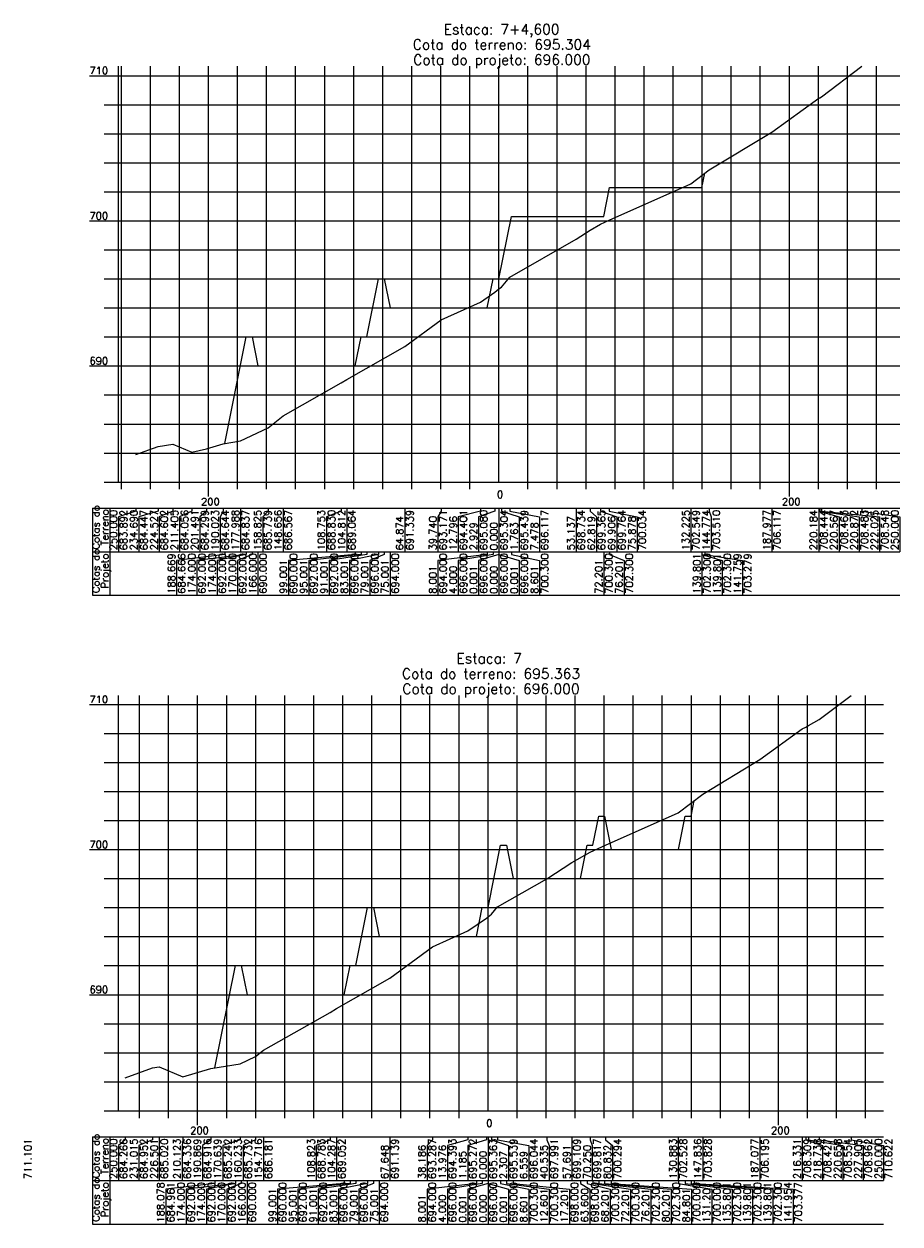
# Model space of a CAD drawing. Header units: inches. Extents: x 0 to 2148, y 0 to 1011.
# Tile 9 of 14: x 1154 to 1455, y 0 to 413. Entities that reach past the tile are written whole.
import ezdxf

# ---------------------------------------------------------------- set-up
doc = ezdxf.new("R2010")
doc.units = ezdxf.units.IN
doc.header["$MEASUREMENT"] = 0
doc.linetypes.add('CONTINUO', pattern=[0])
doc.layers.add('TG', color=7, linetype='CONTINUO')
doc.styles.add('SIMPLEX', font='simplex', dxfattribs={"height": 0.2})

msp = doc.modelspace()

# ---------------------------------------------------------------- linework, layer by layer
at = {"layer": 'TG', "color": 4, "linetype": 'CONTINUO', "flags": 128}
for points in [[(1186.34895, 255.61), (1186.34895, 398.855)], [(1317.3429, 255.61), (1317.3429, 398.855)], [(1176.34895, 395.61), (1186.34895, 395.61)], [(1181.34895, 385.61), (1186.34895, 385.61)], [(1181.34895, 375.61), (1186.34895, 375.61)], [(1181.34895, 365.61), (1186.34895, 365.61)], [(1181.34895, 355.61), (1186.34895, 355.61)], [(1176.34895, 345.61), (1186.34895, 345.61)], [(1181.34895, 335.61), (1186.34895, 335.61)], [(1181.34895, 325.61), (1186.34895, 325.61)], [(1181.34895, 315.61), (1186.34895, 315.61)], [(1181.34895, 305.61), (1186.34895, 305.61)], [(1176.34895, 295.61), (1186.34895, 295.61)], [(1181.34895, 285.61), (1186.34895, 285.61)], [(1181.34895, 275.61), (1186.34895, 275.61)], [(1181.34895, 265.61), (1186.34895, 265.61)], [(1181.34895, 255.61), (1186.34895, 255.61)], [(1186.34895, 255.61), (1455.43485, 255.61)], [(1187.3429, 253.11), (1187.3429, 255.61)], [(1197.3429, 253.11), (1197.3429, 255.61)], [(1207.3429, 253.11), (1207.3429, 255.61)], [(1217.3429, 250.61), (1217.3429, 255.61)], [(1227.3429, 253.11), (1227.3429, 255.61)], [(1237.3429, 253.11), (1237.3429, 255.61)], [(1247.3429, 253.11), (1247.3429, 255.61)], [(1257.3429, 253.11), (1257.3429, 255.61)], [(1267.3429, 253.11), (1267.3429, 255.61)], [(1277.3429, 253.11), (1277.3429, 255.61)], [(1287.3429, 253.11), (1287.3429, 255.61)], [(1297.3429, 253.11), (1297.3429, 255.61)], [(1307.3429, 253.11), (1307.3429, 255.61)], [(1327.3429, 253.11), (1327.3429, 255.61)], [(1337.3429, 253.11), (1337.3429, 255.61)], [(1347.3429, 253.11), (1347.3429, 255.61)], [(1357.3429, 253.11), (1357.3429, 255.61)], [(1367.3429, 253.11), (1367.3429, 255.61)], [(1377.3429, 253.11), (1377.3429, 255.61)], [(1387.3429, 253.11), (1387.3429, 255.61)], [(1397.3429, 253.11), (1397.3429, 255.61)], [(1407.3429, 253.11), (1407.3429, 255.61)], [(1417.3429, 250.61), (1417.3429, 255.61)], [(1427.3429, 253.11), (1427.3429, 255.61)], [(1437.3429, 253.11), (1437.3429, 255.61)], [(1447.3429, 253.11), (1447.3429, 255.61)], [(1186.34895, 39), (1186.34895, 182.11)], [(1313.5995, 39), (1313.5995, 182.11)], [(1176.34895, 179), (1186.34895, 179)], [(1181.34895, 169), (1186.34895, 169)], [(1181.34895, 159), (1186.34895, 159)], [(1181.34895, 149), (1186.34895, 149)], [(1181.34895, 139), (1186.34895, 139)], [(1176.34895, 129), (1186.34895, 129)], [(1181.34895, 119), (1186.34895, 119)], [(1181.34895, 109), (1186.34895, 109)], [(1181.34895, 99), (1186.34895, 99)], [(1181.34895, 89), (1186.34895, 89)], [(1176.34895, 79), (1186.34895, 79)], [(1181.34895, 69), (1186.34895, 69)], [(1181.34895, 59), (1186.34895, 59)], [(1181.34895, 49), (1186.34895, 49)], [(1181.34895, 39), (1186.34895, 39)], [(1186.34895, 39), (1449.76505, 39)], [(1193.5995, 36.5), (1193.5995, 39)], [(1203.5995, 36.5), (1203.5995, 39)], [(1213.5995, 34), (1213.5995, 39)], [(1223.5995, 36.5), (1223.5995, 39)], [(1233.5995, 36.5), (1233.5995, 39)], [(1243.5995, 36.5), (1243.5995, 39)], [(1253.5995, 36.5), (1253.5995, 39)], [(1263.5995, 36.5), (1263.5995, 39)], [(1273.5995, 36.5), (1273.5995, 39)], [(1283.5995, 36.5), (1283.5995, 39)], [(1293.5995, 36.5), (1293.5995, 39)], [(1303.5995, 36.5), (1303.5995, 39)], [(1323.5995, 36.5), (1323.5995, 39)], [(1333.5995, 36.5), (1333.5995, 39)], [(1343.5995, 36.5), (1343.5995, 39)], [(1353.5995, 36.5), (1353.5995, 39)], [(1363.5995, 36.5), (1363.5995, 39)], [(1373.5995, 36.5), (1373.5995, 39)], [(1383.5995, 36.5), (1383.5995, 39)], [(1393.5995, 36.5), (1393.5995, 39)], [(1403.5995, 36.5), (1403.5995, 39)], [(1413.5995, 34), (1413.5995, 39)], [(1423.5995, 36.5), (1423.5995, 39)], [(1433.5995, 36.5), (1433.5995, 39)], [(1443.5995, 36.5), (1443.5995, 39)]]:
    msp.add_lwpolyline(points, dxfattribs=at)
at = {"layer": 'TG', "color": 7, "linetype": 'CONTINUO', "flags": 128}
for points in [[(1187.3429, 255.61), (1187.3429, 398.855)], [(1197.3429, 255.61), (1197.3429, 398.855)], [(1207.3429, 255.61), (1207.3429, 398.855)], [(1217.3429, 255.61), (1217.3429, 398.855)], [(1227.3429, 255.61), (1227.3429, 398.855)], [(1237.3429, 255.61), (1237.3429, 398.855)], [(1247.3429, 255.61), (1247.3429, 398.855)], [(1257.3429, 255.61), (1257.3429, 398.855)], [(1267.3429, 255.61), (1267.3429, 398.855)], [(1277.3429, 255.61), (1277.3429, 398.855)], [(1287.3429, 255.61), (1287.3429, 398.855)], [(1297.3429, 255.61), (1297.3429, 398.855)], [(1307.3429, 255.61), (1307.3429, 398.855)], [(1327.3429, 255.61), (1327.3429, 398.855)], [(1337.3429, 255.61), (1337.3429, 398.855)], [(1347.3429, 255.61), (1347.3429, 398.855)], [(1357.3429, 255.61), (1357.3429, 398.855)], [(1367.3429, 255.61), (1367.3429, 398.855)], [(1377.3429, 255.61), (1377.3429, 398.855)], [(1387.3429, 255.61), (1387.3429, 398.855)], [(1397.3429, 255.61), (1397.3429, 398.855)], [(1407.3429, 255.61), (1407.3429, 398.855)], [(1417.3429, 255.61), (1417.3429, 398.855)], [(1427.3429, 255.61), (1427.3429, 398.855)], [(1437.3429, 255.61), (1437.3429, 398.855)], [(1447.3429, 255.61), (1447.3429, 398.855)], [(1186.34895, 395.61), (1455.43485, 395.61)], [(1186.34895, 385.61), (1455.43485, 385.61)], [(1186.34895, 375.61), (1455.43485, 375.61)], [(1186.34895, 365.61), (1455.43485, 365.61)], [(1186.34895, 355.61), (1455.43485, 355.61)], [(1186.34895, 345.61), (1455.43485, 345.61)], [(1186.34895, 335.61), (1455.43485, 335.61)], [(1186.34895, 325.61), (1455.43485, 325.61)], [(1186.34895, 315.61), (1455.43485, 315.61)], [(1186.34895, 305.61), (1455.43485, 305.61)], [(1186.34895, 295.61), (1455.43485, 295.61)], [(1186.34895, 285.61), (1455.43485, 285.61)], [(1186.34895, 275.61), (1455.43485, 275.61)], [(1186.34895, 265.61), (1455.43485, 265.61)], [(1177.34895, 246.61), (1455.43485, 246.61)], [(1177.34895, 246.61), (1177.34895, 231.61)], [(1183.34895, 246.61), (1183.34895, 231.61)], [(1192.3429, 245.61), (1186.34895, 243.61)], [(1192.3429, 246.61), (1192.3429, 245.61)], [(1199.9978, 245.61), (1193.34895, 243.61)], [(1199.9978, 246.61), (1199.9978, 245.61)], [(1205.0794, 245.61), (1200.34895, 243.61)], [(1205.0794, 246.61), (1205.0794, 245.61)], [(1211.6402, 245.61), (1207.34895, 243.61)], [(1211.6402, 246.61), (1211.6402, 245.61)], [(1216.59765, 245.61), (1214.34895, 243.61)], [(1216.59765, 246.61), (1216.59765, 245.61)], [(1222.3312, 245.61), (1221.34895, 243.61)], [(1222.3312, 246.61), (1222.3312, 245.61)], [(1228.34895, 246.61), (1228.34895, 231.61)], [(1237.9306, 245.61), (1236.01495, 243.61)], [(1237.9306, 246.61), (1237.9306, 245.61)], [(1243.01495, 246.61), (1243.01495, 231.61)], [(1262.9662, 245.61), (1257.93715, 243.61)], [(1262.9662, 246.61), (1262.9662, 245.61)], [(1264.93715, 246.61), (1264.93715, 231.61)], [(1284.9058, 246.61), (1284.9058, 231.61)], [(1297.4727, 245.61), (1296.3429, 243.61)], [(1297.4727, 246.61), (1297.4727, 245.61)], [(1310.94515, 245.61), (1303.3429, 243.61)], [(1315.8785, 245.61), (1310.3429, 243.61)], [(1310.94515, 246.61), (1310.94515, 245.61)], [(1315.8785, 246.61), (1315.8785, 245.61)], [(1317.3429, 246.61), (1317.3429, 231.61)], [(1318.22445, 246.61), (1318.22445, 245.61)], [(1318.22445, 245.61), (1324.3429, 243.61)], [(1321.08185, 246.61), (1321.08185, 245.61)], [(1321.08185, 245.61), (1331.3429, 243.61)], [(1343.91155, 246.61), (1343.91155, 231.61)], [(1348.75235, 246.61), (1348.75235, 245.61)], [(1348.75235, 245.61), (1350.91155, 243.61)], [(1352.29595, 246.61), (1352.29595, 245.61)], [(1352.29595, 245.61), (1357.91155, 243.61)], [(1355.2817, 246.61), (1355.2817, 245.61)], [(1355.2817, 245.61), (1364.91155, 243.61)], [(1383.4556, 246.61), (1383.4556, 231.61)], [(1389.73015, 246.61), (1389.73015, 245.61)], [(1389.73015, 245.61), (1390.4556, 243.61)], [(1411.33135, 246.61), (1411.33135, 231.61)], [(1427.43485, 246.61), (1427.43485, 231.61)], [(1427.62635, 246.61), (1427.62635, 245.61)], [(1427.62635, 245.61), (1434.43485, 243.61)], [(1427.77905, 246.61), (1427.77905, 245.61)], [(1427.77905, 245.61), (1441.43485, 243.61)], [(1428.35555, 246.61), (1428.35555, 245.61)], [(1428.35555, 245.61), (1448.43485, 243.61)], [(1442.3429, 246.61), (1442.3429, 245.61)], [(1442.3429, 245.61), (1455.43485, 243.61)], [(1186.34895, 243.61), (1186.34895, 231.61)], [(1193.34895, 243.61), (1193.34895, 231.61)], [(1200.34895, 243.61), (1200.34895, 231.61)], [(1207.34895, 243.61), (1207.34895, 231.61)], [(1214.34895, 243.61), (1214.34895, 231.61)], [(1221.34895, 243.61), (1221.34895, 231.61)], [(1236.01495, 243.61), (1236.01495, 231.61)], [(1257.93715, 243.61), (1257.93715, 231.61)], [(1296.3429, 243.61), (1296.3429, 231.61)], [(1303.3429, 243.61), (1303.3429, 231.61)], [(1310.3429, 243.61), (1310.3429, 231.61)], [(1324.3429, 243.61), (1324.3429, 231.61)], [(1331.3429, 243.61), (1331.3429, 231.61)], [(1350.91155, 243.61), (1350.91155, 231.61)], [(1357.91155, 243.61), (1357.91155, 231.61)], [(1364.91155, 243.61), (1364.91155, 231.61)], [(1390.4556, 243.61), (1390.4556, 231.61)], [(1434.43485, 243.61), (1434.43485, 231.61)], [(1441.43485, 243.61), (1441.43485, 231.61)], [(1448.43485, 243.61), (1448.43485, 231.61)], [(1455.43485, 243.61), (1455.43485, 231.61)], [(1177.34895, 231.61), (1455.43485, 231.61)], [(1177.34895, 231.61), (1177.34895, 216.61)], [(1183.34895, 231.61), (1183.34895, 216.61)], [(1223.0084, 231.61), (1223.0084, 230.61)], [(1230.34265, 231.61), (1230.34265, 230.61)], [(1230.34265, 231.61), (1230.34265, 230.61)], [(1232.34265, 231.61), (1232.34265, 230.61)], [(1234.34265, 231.61), (1234.34265, 216.61)], [(1267.84265, 231.61), (1267.84265, 230.61)], [(1269.84265, 231.61), (1269.84265, 230.61)], [(1271.84265, 231.61), (1271.84265, 230.61)], [(1275.84265, 231.61), (1275.84265, 230.61)], [(1277.84265, 231.61), (1277.84265, 230.61)], [(1279.84265, 231.61), (1279.84265, 216.61)], [(1313.34265, 231.61), (1313.34265, 230.61)], [(1315.34265, 231.61), (1315.34265, 230.61)], [(1317.34265, 231.61), (1317.34265, 230.61)], [(1317.3429, 231.61), (1317.3429, 216.61)], [(1317.34315, 231.61), (1317.34315, 230.61)], [(1321.64315, 231.61), (1321.64315, 230.61)], [(1353.44315, 231.61), (1353.44315, 216.61)], [(1355.44315, 231.61), (1355.44315, 230.61)], [(1387.24315, 231.61), (1387.24315, 216.61)], [(1387.24315, 231.61), (1387.24315, 230.61)], [(1388.2222, 231.61), (1388.2222, 230.61)], [(1223.0084, 230.61), (1206.34265, 228.61)], [(1206.34265, 228.61), (1206.34265, 216.61)], [(1230.34265, 230.61), (1213.34265, 228.61)], [(1213.34265, 228.61), (1213.34265, 216.61)], [(1230.34265, 230.61), (1220.34265, 228.61)], [(1220.34265, 228.61), (1220.34265, 216.61)], [(1232.34265, 230.61), (1227.34265, 228.61)], [(1227.34265, 228.61), (1227.34265, 216.61)], [(1267.84265, 230.61), (1244.84265, 228.61)], [(1244.84265, 228.61), (1244.84265, 216.61)], [(1269.84265, 230.61), (1251.84265, 228.61)], [(1251.84265, 228.61), (1251.84265, 216.61)], [(1271.84265, 230.61), (1258.84265, 228.61)], [(1258.84265, 228.61), (1258.84265, 216.61)], [(1275.84265, 230.61), (1265.84265, 228.61)], [(1265.84265, 228.61), (1265.84265, 216.61)], [(1277.84265, 230.61), (1272.84265, 228.61)], [(1272.84265, 228.61), (1272.84265, 216.61)], [(1313.34265, 230.61), (1296.3429, 228.61)], [(1296.3429, 228.61), (1296.3429, 216.61)], [(1315.34265, 230.61), (1303.3429, 228.61)], [(1303.3429, 228.61), (1303.3429, 216.61)], [(1317.34265, 230.61), (1310.3429, 228.61)], [(1310.3429, 228.61), (1310.3429, 216.61)], [(1317.34315, 230.61), (1324.3429, 228.61)], [(1321.64315, 230.61), (1331.3429, 228.61)], [(1324.3429, 228.61), (1324.3429, 216.61)], [(1331.3429, 228.61), (1331.3429, 216.61)], [(1355.44315, 230.61), (1360.44315, 228.61)], [(1360.44315, 228.61), (1360.44315, 216.61)], [(1387.24315, 230.61), (1394.24315, 228.61)], [(1388.2222, 230.61), (1401.24315, 228.61)], [(1394.24315, 228.61), (1394.24315, 216.61)], [(1401.24315, 228.61), (1401.24315, 216.61)], [(1177.34895, 216.61), (1455.43485, 216.61)], [(1193.5995, 39), (1193.5995, 182.11)], [(1203.5995, 39), (1203.5995, 182.11)], [(1213.5995, 39), (1213.5995, 182.11)], [(1223.5995, 39), (1223.5995, 182.11)], [(1233.5995, 39), (1233.5995, 182.11)], [(1243.5995, 39), (1243.5995, 182.11)], [(1253.5995, 39), (1253.5995, 182.11)], [(1263.5995, 39), (1263.5995, 182.11)], [(1273.5995, 39), (1273.5995, 182.11)], [(1283.5995, 39), (1283.5995, 182.11)], [(1293.5995, 39), (1293.5995, 182.11)], [(1303.5995, 39), (1303.5995, 182.11)], [(1323.5995, 39), (1323.5995, 182.11)], [(1333.5995, 39), (1333.5995, 182.11)], [(1343.5995, 39), (1343.5995, 182.11)], [(1353.5995, 39), (1353.5995, 182.11)], [(1363.5995, 39), (1363.5995, 182.11)], [(1373.5995, 39), (1373.5995, 182.11)], [(1383.5995, 39), (1383.5995, 182.11)], [(1393.5995, 39), (1393.5995, 182.11)], [(1403.5995, 39), (1403.5995, 182.11)], [(1413.5995, 39), (1413.5995, 182.11)], [(1423.5995, 39), (1423.5995, 182.11)], [(1433.5995, 39), (1433.5995, 182.11)], [(1443.5995, 39), (1443.5995, 182.11)], [(1186.34895, 179), (1449.76505, 179)], [(1186.34895, 169), (1449.76505, 169)], [(1186.34895, 159), (1449.76505, 159)], [(1186.34895, 149), (1449.76505, 149)], [(1186.34895, 139), (1449.76505, 139)], [(1186.34895, 129), (1449.76505, 129)], [(1186.34895, 119), (1449.76505, 119)], [(1186.34895, 109), (1449.76505, 109)], [(1186.34895, 99), (1449.76505, 99)], [(1186.34895, 89), (1449.76505, 89)], [(1186.34895, 79), (1449.76505, 79)], [(1186.34895, 69), (1449.76505, 69)], [(1186.34895, 59), (1449.76505, 59)], [(1186.34895, 49), (1449.76505, 49)], [(1177.34895, 30), (1449.76505, 30)], [(1177.34895, 30), (1177.34895, 15)], [(1183.34895, 30), (1183.34895, 15)], [(1188.5995, 29), (1186.34895, 27)], [(1188.5995, 30), (1188.5995, 29)], [(1198.09225, 29), (1193.34895, 27)], [(1198.09225, 30), (1198.09225, 29)], [(1200.34895, 30), (1200.34895, 15)], [(1208.538, 29), (1208.2417, 27)], [(1208.538, 30), (1208.538, 29)], [(1218.16515, 29), (1215.2417, 27)], [(1218.16515, 30), (1218.16515, 29)], [(1228.28005, 29), (1222.2417, 27)], [(1228.28005, 30), (1228.28005, 29)], [(1233.48315, 29), (1229.2417, 27)], [(1233.48315, 30), (1233.48315, 29)], [(1236.2417, 30), (1236.2417, 15)], [(1259.18815, 29), (1254.456, 27)], [(1259.18815, 30), (1259.18815, 29)], [(1261.456, 30), (1261.456, 15)], [(1279.77545, 30), (1279.77545, 15)], [(1294.50635, 29), (1292.5995, 27)], [(1294.50635, 30), (1294.50635, 29)], [(1306.6115, 29), (1299.5995, 27)], [(1313.00715, 29), (1306.5995, 27)], [(1306.6115, 30), (1306.6115, 29)], [(1313.00715, 30), (1313.00715, 29)], [(1313.5995, 30), (1313.5995, 15)], [(1314.7529, 30), (1314.7529, 29)], [(1314.7529, 29), (1320.5995, 27)], [(1316.8791, 30), (1316.8791, 29)], [(1316.8791, 29), (1327.5995, 27)], [(1333.86695, 30), (1333.86695, 29)], [(1333.86695, 29), (1334.5995, 27)], [(1342.4451, 30), (1342.4451, 15)], [(1348.7246, 30), (1348.7246, 29)], [(1348.7246, 29), (1349.4451, 27)], [(1354.0155, 30), (1354.0155, 29)], [(1354.0155, 29), (1356.4451, 27)], [(1379.04085, 30), (1379.04085, 15)], [(1387.5177, 30), (1387.5177, 15)], [(1407.13815, 30), (1407.13815, 15)], [(1421.76505, 30), (1421.76505, 15)], [(1422.96865, 30), (1422.96865, 29)], [(1422.96865, 29), (1428.76505, 27)], [(1423.92855, 30), (1423.92855, 29)], [(1423.92855, 29), (1435.76505, 27)], [(1427.55225, 30), (1427.55225, 29)], [(1427.55225, 29), (1442.76505, 27)], [(1438.5995, 30), (1438.5995, 29)], [(1438.5995, 29), (1449.76505, 27)], [(1186.34895, 27), (1186.34895, 15)], [(1193.34895, 27), (1193.34895, 15)], [(1208.2417, 27), (1208.2417, 15)], [(1215.2417, 27), (1215.2417, 15)], [(1222.2417, 27), (1222.2417, 15)], [(1229.2417, 27), (1229.2417, 15)], [(1254.456, 27), (1254.456, 15)], [(1292.5995, 27), (1292.5995, 15)], [(1299.5995, 27), (1299.5995, 15)], [(1306.5995, 27), (1306.5995, 15)], [(1320.5995, 27), (1320.5995, 15)], [(1327.5995, 27), (1327.5995, 15)], [(1334.5995, 27), (1334.5995, 15)], [(1349.4451, 27), (1349.4451, 15)], [(1356.4451, 27), (1356.4451, 15)], [(1428.76505, 27), (1428.76505, 15)], [(1435.76505, 27), (1435.76505, 15)], [(1442.76505, 27), (1442.76505, 15)], [(1449.76505, 27), (1449.76505, 15)], [(1177.34895, 15), (1449.76505, 15)], [(1177.34895, 15), (1177.34895, 0)], [(1183.34895, 15), (1183.34895, 0)], [(1219.56025, 14), (1202.59925, 12)], [(1226.59925, 14), (1209.59925, 12)], [(1226.59925, 14), (1216.59925, 12)], [(1219.56025, 15), (1219.56025, 14)], [(1228.59925, 14), (1223.59925, 12)], [(1226.59925, 15), (1226.59925, 14)], [(1226.59925, 15), (1226.59925, 14)], [(1228.59925, 15), (1228.59925, 14)], [(1230.59925, 15), (1230.59925, 0)], [(1264.09925, 14), (1241.09925, 12)], [(1266.09925, 14), (1248.09925, 12)], [(1268.09925, 14), (1255.09925, 12)], [(1272.09925, 14), (1262.09925, 12)], [(1264.09925, 15), (1264.09925, 14)], [(1266.09925, 15), (1266.09925, 14)], [(1268.09925, 15), (1268.09925, 14)], [(1274.09925, 14), (1269.09925, 12)], [(1272.09925, 15), (1272.09925, 14)], [(1274.09925, 15), (1274.09925, 14)], [(1276.09925, 15), (1276.09925, 0)], [(1309.59925, 14), (1292.5995, 12)], [(1311.59925, 14), (1299.5995, 12)], [(1313.59925, 14), (1306.5995, 12)], [(1309.59925, 15), (1309.59925, 14)], [(1311.59925, 15), (1311.59925, 14)], [(1313.59925, 15), (1313.59925, 14)], [(1313.5995, 15), (1313.5995, 0)], [(1313.59975, 15), (1313.59975, 14)], [(1313.59975, 14), (1320.5995, 12)], [(1317.89975, 15), (1317.89975, 14)], [(1317.89975, 14), (1327.5995, 12)], [(1319.89975, 15), (1319.89975, 14)], [(1319.89975, 14), (1334.5995, 12)], [(1322.19975, 15), (1322.19975, 14)], [(1322.19975, 14), (1341.5995, 12)], [(1345.39975, 15), (1345.39975, 14)], [(1345.39975, 14), (1348.5995, 12)], [(1347.69975, 15), (1347.69975, 14)], [(1347.69975, 14), (1355.5995, 12)], [(1349.69975, 15), (1349.69975, 14)], [(1349.69975, 14), (1362.5995, 12)], [(1351.69975, 15), (1351.69975, 14)], [(1351.69975, 14), (1369.5995, 12)], [(1353.69975, 15), (1353.69975, 14)], [(1353.69975, 14), (1376.5995, 12)], [(1355.99975, 15), (1355.99975, 14)], [(1355.99975, 14), (1383.5995, 12)], [(1379.19975, 15), (1379.19975, 14)], [(1379.19975, 14), (1390.5995, 12)], [(1381.49975, 15), (1381.49975, 14)], [(1381.49975, 14), (1397.5995, 12)], [(1383.49975, 15), (1383.49975, 14)], [(1383.49975, 15), (1383.49975, 14)], [(1383.49975, 14), (1404.5995, 12)], [(1383.49975, 14), (1411.5995, 12)], [(1384.5767, 15), (1384.5767, 14)], [(1384.5767, 14), (1418.5995, 12)], [(1202.59925, 12), (1202.59925, 0)], [(1209.59925, 12), (1209.59925, 0)], [(1216.59925, 12), (1216.59925, 0)], [(1223.59925, 12), (1223.59925, 0)], [(1241.09925, 12), (1241.09925, 0)], [(1248.09925, 12), (1248.09925, 0)], [(1255.09925, 12), (1255.09925, 0)], [(1262.09925, 12), (1262.09925, 0)], [(1269.09925, 12), (1269.09925, 0)], [(1292.5995, 12), (1292.5995, 0)], [(1299.5995, 12), (1299.5995, 0)], [(1306.5995, 12), (1306.5995, 0)], [(1320.5995, 12), (1320.5995, 0)], [(1327.5995, 12), (1327.5995, 0)], [(1334.5995, 12), (1334.5995, 0)], [(1341.5995, 12), (1341.5995, 0)], [(1348.5995, 12), (1348.5995, 0)], [(1355.5995, 12), (1355.5995, 0)], [(1362.5995, 12), (1362.5995, 0)], [(1369.5995, 12), (1369.5995, 0)], [(1376.5995, 12), (1376.5995, 0)], [(1383.5995, 12), (1383.5995, 0)], [(1390.5995, 12), (1390.5995, 0)], [(1397.5995, 12), (1397.5995, 0)], [(1404.5995, 12), (1404.5995, 0)], [(1411.5995, 12), (1411.5995, 0)], [(1418.5995, 12), (1418.5995, 0)], [(1177.34895, 0), (1449.76505, 0)]]:
    msp.add_lwpolyline(points, dxfattribs=at)
at = {"layer": 'TG', "color": 1, "linetype": 'CONTINUO', "flags": 128}
for points in [[(1192.3429, 265.07), (1199.9978, 267.845), (1205.0794, 268.62), (1211.6402, 265.89), (1216.59765, 267.105), (1222.3312, 268.83), (1228.34895, 269.795), (1237.9306, 274.305), (1243.01495, 278.445), (1262.9662, 289.76), (1264.93715, 290.93), (1284.9058, 302.305), (1297.4727, 311.465), (1310.94515, 317.615), (1315.8785, 321.01), (1317.3429, 322.13), (1318.22445, 322.805), (1321.08185, 326.195), (1343.91155, 339.28), (1348.75235, 342.435), (1352.29595, 344.43), (1355.2817, 345.78), (1383.4556, 358.355), (1389.73015, 363.16), (1411.33135, 376.195), (1427.43485, 387.83), (1427.62635, 387.925), (1427.77905, 388.025), (1428.35555, 388.35), (1442.3429, 398.855)], [(1188.5995, 50.33), (1198.09225, 53.76), (1200.34895, 54.1), (1208.538, 50.68), (1218.16515, 53.58), (1228.28005, 55.21), (1233.48315, 57.66), (1236.2417, 59.905), (1259.18815, 72.915), (1261.456, 74.26), (1279.77545, 84.695), (1294.50635, 95.435), (1306.6115, 100.965), (1313.00715, 105.36), (1313.5995, 105.815), (1314.7529, 106.695), (1316.8791, 109.22), (1333.86695, 118.955), (1342.4451, 124.545), (1348.7246, 128.085), (1354.0155, 130.47), (1379.04085, 141.64), (1387.5177, 148.14), (1407.13815, 159.975), (1421.76505, 170.545), (1422.96865, 171.135), (1423.92855, 171.77), (1427.55225, 173.81), (1438.5995, 182.11)]]:
    msp.add_lwpolyline(points, dxfattribs=at)
at = {"layer": 'TG', "color": 3, "linetype": 'CONTINUO', "flags": 128}
for points in [[(1223.0084, 268.94), (1230.34265, 305.61), (1230.34265, 305.61), (1232.34265, 305.61), (1234.34265, 295.61), (1267.84265, 295.61), (1269.84265, 305.61), (1271.84265, 305.61), (1275.84265, 325.61), (1277.84265, 325.61), (1279.84265, 315.61), (1313.34265, 315.61), (1315.34265, 325.61), (1317.34265, 325.61), (1317.3429, 325.61), (1317.34315, 325.61), (1321.64315, 347.11), (1353.44315, 347.11), (1355.44315, 357.11), (1387.24315, 357.11), (1387.24315, 357.11), (1388.2222, 362.005)], [(1219.56025, 53.805), (1226.59925, 89), (1226.59925, 89), (1228.59925, 89), (1230.59925, 79), (1264.09925, 79), (1266.09925, 89), (1268.09925, 89), (1272.09925, 109), (1274.09925, 109), (1276.09925, 99), (1309.59925, 99), (1311.59925, 109), (1313.59925, 109), (1313.5995, 109), (1313.59975, 109), (1317.89975, 130.5), (1319.89975, 130.5), (1322.19975, 119), (1345.39975, 119), (1347.69975, 130.5), (1349.69975, 130.5), (1351.69975, 140.5), (1353.69975, 140.5), (1355.99975, 129), (1379.19975, 129), (1381.49975, 140.5), (1383.49975, 140.5), (1383.49975, 140.5), (1384.5767, 145.885)]]:
    msp.add_lwpolyline(points, dxfattribs=at)

# ---------------------------------------------------------------- texts
at = {"layer": 'TG', "color": 1, "style": 'SIMPLEX'}
for s, p in [('Estaca: 7+4,600', (1298.32029, 409.855)), ('Cota do terreno: 695.304', (1287.68165, 404.605)), ('Cota do projeto: 696.000', (1287.82256, 399.355)), ('Estaca: 7', (1302.74961, 193.11)), ('Cota do terreno: 695.363', (1283.93825, 187.86)), ('Cota do projeto: 696.000', (1284.07916, 182.61))]:
    msp.add_text(s, height=3.5, dxfattribs=at).set_placement(p)
at = {"layer": 'TG', "color": 2, "style": 'SIMPLEX'}
for s, p in [('710', (1176.34895, 396.11)), ('700', (1176.34895, 346.11)), ('690', (1176.34895, 296.11)), ('0', (1316.67479, 250.11)), ('200', (1214.7657, 247.61)), ('200', (1414.7657, 247.61)), ('710', (1176.34895, 179.5)), ('700', (1176.34895, 129.5)), ('690', (1176.34895, 79.5)), ('200', (1211.0223, 31)), ('0', (1312.93139, 33.5)), ('200', (1411.0223, 31))]:
    msp.add_text(s, height=2.5, dxfattribs=at).set_placement(p)
for s, p in [('Cotas do', (1179.84895, 232.38053)), ('Terreno', (1182.84895, 233.76462)), ('250.000', (1185.84895, 232.11)), ('683.892', (1189.34895, 232.11)), ('234.690', (1192.84895, 232.11)), ('684.447', (1196.34895, 232.11)), ('224.527', (1199.84895, 232.11)), ('684.602', (1203.34895, 232.11)), ('211.405', (1206.84895, 232.11)), ('684.056', (1210.34895, 232.11)), ('201.491', (1213.84895, 232.11)), ('684.299', (1217.34895, 232.11)), ('190.023', (1220.84895, 232.11)), ('684.644', (1224.34895, 232.11)), ('177.988', (1227.84895, 232.11)), ('684.837', (1231.34895, 232.11)), ('158.825', (1235.51495, 232.11)), ('685.739', (1239.01495, 232.11)), ('148.656', (1242.51495, 232.11)), ('686.567', (1246.01495, 232.11)), ('108.753', (1257.43715, 232.11)), ('688.830', (1260.93715, 232.11)), ('104.812', (1264.43715, 232.11)), ('689.064', (1267.93715, 232.11)), ('691.339', (1287.9058, 232.11)), ('693.171', (1299.3429, 232.11)), ('694.401', (1306.3429, 232.11)), ('695.080', (1313.3429, 232.11)), ('695.304', (1320.3429, 232.11)), ('695.439', (1327.3429, 232.11)), ('696.117', (1334.3429, 232.11)), ('698.734', (1346.91155, 232.11)), ('699.365', (1353.91155, 232.11)), ('699.764', (1360.91155, 232.11)), ('700.034', (1367.91155, 232.11)), ('132.225', (1382.9556, 232.11)), ('702.549', (1386.4556, 232.11)), ('144.774', (1389.9556, 232.11)), ('703.510', (1393.4556, 232.11)), ('187.977', (1410.83135, 232.11)), ('706.117', (1414.33135, 232.11)), ('220.184', (1426.93485, 232.11)), ('708.444', (1430.43485, 232.11)), ('220.567', (1433.93485, 232.11)), ('708.463', (1437.43485, 232.11)), ('220.872', (1440.93485, 232.11)), ('708.483', (1444.43485, 232.11)), ('222.025', (1447.93485, 232.11)), ('708.548', (1451.43485, 232.11)), ('250.000', (1454.93485, 232.11)), ('64.874', (1284.4058, 232.11)), ('39.740', (1295.8429, 232.11)), ('12.796', (1302.8429, 232.11)), ('2.929', (1309.8429, 232.11)), ('0.000', (1316.8429, 232.11)), ('1.763', (1323.8429, 232.11)), ('7.478', (1330.8429, 232.11)), ('53.137', (1343.41155, 232.11)), ('62.819', (1350.41155, 232.11)), ('69.906', (1357.41155, 232.11)), ('75.878', (1364.41155, 232.11)), ('Cotas do', (1179.84895, 217.38053)), ('Projeto', (1182.84895, 218.95553)), ('188.669', (1205.84265, 217.11)), ('684.666', (1209.34265, 217.11)), ('174.000', (1212.84265, 217.11)), ('692.000', (1216.34265, 217.11)), ('174.000', (1219.84265, 217.11)), ('692.000', (1223.34265, 217.11)), ('170.000', (1226.84265, 217.11)), ('692.000', (1230.34265, 217.11)), ('166.000', (1233.84265, 217.11)), ('690.000', (1237.34265, 217.11)), ('690.000', (1247.84265, 217.11)), ('692.000', (1254.84265, 217.11)), ('692.000', (1261.84265, 217.11)), ('696.000', (1268.84265, 217.11)), ('696.000', (1275.84265, 217.11)), ('694.000', (1282.84265, 217.11)), ('694.000', (1299.3429, 217.11)), ('696.000', (1306.3429, 217.11)), ('696.000', (1313.3429, 217.11)), ('696.000', (1320.3429, 217.11)), ('696.000', (1327.3429, 217.11)), ('700.300', (1334.3429, 217.11)), ('700.300', (1356.44315, 217.11)), ('702.300', (1363.44315, 217.11)), ('139.801', (1386.74315, 217.11)), ('702.300', (1390.24315, 217.11)), ('139.801', (1393.74315, 217.11)), ('702.300', (1397.24315, 217.11)), ('141.759', (1400.74315, 217.11)), ('703.279', (1404.24315, 217.11)), ('99.001', (1244.34265, 217.11)), ('95.001', (1251.34265, 217.11)), ('91.001', (1258.34265, 217.11)), ('83.001', (1265.34265, 217.11)), ('79.001', (1272.34265, 217.11)), ('75.001', (1279.34265, 217.11)), ('8.001', (1295.8429, 217.11)), ('4.000', (1302.8429, 217.11)), ('0.001', (1309.8429, 217.11)), ('0.000', (1316.8429, 217.11)), ('0.001', (1323.8429, 217.11)), ('8.601', (1330.8429, 217.11)), ('72.201', (1352.94315, 217.11)), ('76.201', (1359.94315, 217.11)), ('Cotas do', (1179.84895, 15.77053)), ('Terreno', (1182.84895, 17.15462)), ('711.101', (1156.34895, 15.5)), ('250.000', (1185.84895, 15.5)), ('684.266', (1189.34895, 15.5)), ('231.015', (1192.84895, 15.5)), ('684.952', (1196.34895, 15.5)), ('226.501', (1199.84895, 15.5)), ('685.020', (1203.34895, 15.5)), ('210.123', (1207.7417, 15.5)), ('684.336', (1211.2417, 15.5)), ('190.869', (1214.7417, 15.5)), ('684.916', (1218.2417, 15.5)), ('170.639', (1221.7417, 15.5)), ('685.242', (1225.2417, 15.5)), ('160.233', (1228.7417, 15.5)), ('685.732', (1232.2417, 15.5)), ('154.716', (1235.7417, 15.5)), ('686.181', (1239.2417, 15.5)), ('108.823', (1253.956, 15.5)), ('688.783', (1257.456, 15.5)), ('104.287', (1260.956, 15.5)), ('689.052', (1264.456, 15.5)), ('67.648', (1279.27545, 15.5)), ('691.139', (1282.77545, 15.5)), ('38.186', (1292.0995, 15.5)), ('693.287', (1295.5995, 15.5)), ('13.976', (1299.0995, 15.5)), ('694.393', (1302.5995, 15.5)), ('695.272', (1309.5995, 15.5)), ('695.363', (1316.5995, 15.5)), ('695.539', (1323.5995, 15.5)), ('696.044', (1330.5995, 15.5)), ('40.535', (1334.0995, 15.5)), ('697.991', (1337.5995, 15.5)), ('57.691', (1341.9451, 15.5)), ('699.109', (1345.4451, 15.5)), ('70.250', (1348.9451, 15.5)), ('699.817', (1352.4451, 15.5)), ('80.832', (1355.9451, 15.5)), ('700.294', (1359.4451, 15.5)), ('130.883', (1378.54085, 15.5)), ('702.528', (1382.04085, 15.5)), ('147.836', (1387.0177, 15.5)), ('703.828', (1390.5177, 15.5)), ('187.077', (1406.63815, 15.5)), ('706.195', (1410.13815, 15.5)), ('216.331', (1421.26505, 15.5)), ('708.309', (1424.76505, 15.5)), ('218.738', (1428.26505, 15.5)), ('708.427', (1431.76505, 15.5)), ('220.658', (1435.26505, 15.5)), ('708.554', (1438.76505, 15.5)), ('227.905', (1442.26505, 15.5)), ('708.962', (1445.76505, 15.5)), ('250.000', (1449.26505, 15.5)), ('710.622', (1452.76505, 15.5)), ('1.185', (1306.0995, 15.5)), ('0.000', (1313.0995, 15.5)), ('2.307', (1320.0995, 15.5)), ('6.559', (1327.0995, 15.5)), ('Cotas do', (1179.84895, 0.77053)), ('Projeto', (1182.84895, 2.34553)), ('188.078', (1202.09925, 0.5)), ('684.961', (1205.59925, 0.5)), ('174.000', (1209.09925, 0.5)), ('692.000', (1212.59925, 0.5)), ('174.000', (1216.09925, 0.5)), ('692.000', (1219.59925, 0.5)), ('170.000', (1223.09925, 0.5)), ('692.000', (1226.59925, 0.5)), ('166.000', (1230.09925, 0.5)), ('690.000', (1233.59925, 0.5)), ('690.000', (1244.09925, 0.5)), ('692.000', (1251.09925, 0.5)), ('692.000', (1258.09925, 0.5)), ('696.000', (1265.09925, 0.5)), ('696.000', (1272.09925, 0.5)), ('694.000', (1279.09925, 0.5)), ('694.000', (1295.5995, 0.5)), ('696.000', (1302.5995, 0.5)), ('696.000', (1309.5995, 0.5)), ('696.000', (1316.5995, 0.5)), ('696.000', (1323.5995, 0.5)), ('700.300', (1330.5995, 0.5)), ('700.300', (1337.5995, 0.5)), ('698.000', (1344.5995, 0.5)), ('698.000', (1351.5995, 0.5)), ('700.300', (1358.5995, 0.5)), ('700.300', (1365.5995, 0.5)), ('702.300', (1372.5995, 0.5)), ('702.300', (1379.5995, 0.5)), ('700.000', (1386.5995, 0.5)), ('131.201', (1390.0995, 0.5)), ('700.000', (1393.5995, 0.5)), ('135.801', (1397.0995, 0.5)), ('702.300', (1400.5995, 0.5)), ('139.801', (1404.0995, 0.5)), ('702.300', (1407.5995, 0.5)), ('139.801', (1411.0995, 0.5)), ('702.300', (1414.5995, 0.5)), ('141.954', (1418.0995, 0.5)), ('703.377', (1421.5995, 0.5)), ('99.001', (1240.59925, 0.5)), ('95.001', (1247.59925, 0.5)), ('91.001', (1254.59925, 0.5)), ('83.001', (1261.59925, 0.5)), ('79.001', (1268.59925, 0.5)), ('75.001', (1275.59925, 0.5)), ('8.001', (1292.0995, 0.5)), ('4.000', (1299.0995, 0.5)), ('0.001', (1306.0995, 0.5)), ('0.000', (1313.0995, 0.5)), ('0.001', (1320.0995, 0.5)), ('8.601', (1327.0995, 0.5)), ('12.601', (1334.0995, 0.5)), ('17.201', (1341.0995, 0.5)), ('63.600', (1348.0995, 0.5)), ('68.201', (1355.0995, 0.5)), ('72.201', (1362.0995, 0.5)), ('76.201', (1369.0995, 0.5)), ('80.201', (1376.0995, 0.5)), ('84.801', (1383.0995, 0.5))]:
    msp.add_text(s, height=2.5, rotation=90, dxfattribs=at).set_placement(p)

doc.saveas('drawing.dxf')
